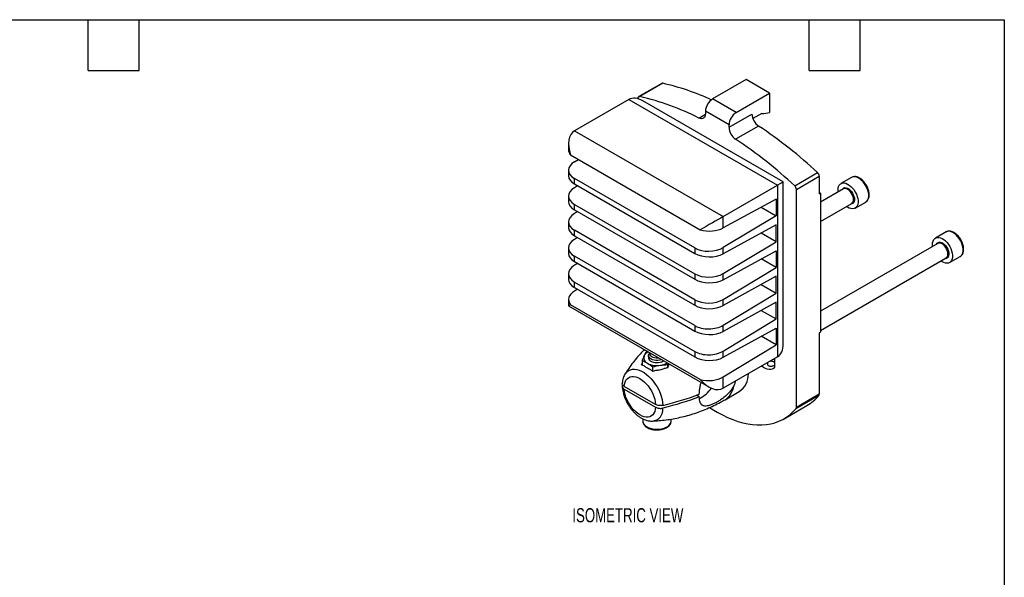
# Model space of a CAD drawing. Header units: millimetres. Extents: x 6 to 273, y 6 to 210.
# Tile 4 of 4: x 126 to 273, y 126 to 210. Entities that reach past the tile are written whole.
import ezdxf

# ---------------------------------------------------------------- set-up
doc = ezdxf.new("R2010")
doc.units = ezdxf.units.MM
doc.layers.add('DIMENSIONS', color=140, linetype='Continuous', lineweight=25)
doc.layers.add('TEXT', color=140, linetype='Continuous', lineweight=25)
doc.styles.add('SLDTEXTSTYLE0', font='TXT', dxfattribs={"width": 0.7})

msp = doc.modelspace()

# ---------------------------------------------------------------- linework, layer by layer
for p, q in [((234.3801, 200.5663), (229.3596, 197.6681)), ((237.9156, 198.5253), (234.3801, 200.5663)), ((221.7557, 200.0065), (218.3262, 198.0268)), ((221.9031, 200.0235), (218.4736, 198.0437)), ((216.8085, 197.5936), (208.6767, 192.8992)), ((216.8085, 197.5936), (239.0823, 184.7352)), ((218.2227, 197.7978), (218.2227, 197.694)), ((232.8951, 195.627), (229.3596, 197.6681)), ((232.8951, 195.627), (237.9156, 198.5253)), ((237.9156, 198.5253), (237.9156, 195.6475)), ((239.961, 185.2423), (218.9295, 197.3835)), ((227.3114, 194.8169), (228.2964, 195.3855)), ((228.2989, 195.8309), (228.2989, 195.4687)), ((231.8345, 193.7899), (228.2989, 195.8309)), ((231.8345, 193.4277), (235.2639, 195.4075)), ((236.7567, 195.5087), (235.401, 194.7261)), ((231.8345, 193.4277), (231.8345, 193.7899)), ((236.2515, 193.6155), (232.822, 191.6357)), ((208.6767, 192.8992), (230.9506, 180.0408)), ((207.798, 190.9572), (207.798, 190.0228)), ((208.093, 189.2891), (227.5321, 178.0671)), ((208.6767, 188.2554), (209.2677, 188.6109)), ((207.798, 186.9945), (207.798, 186.1442)), ((241.6598, 184.6586), (245.0893, 186.6384)), ((241.9107, 184.123), (245.3402, 186.1028)), ((245.3402, 186.1028), (245.3402, 183.4487)), ((250.1821, 185.9116), (248.5912, 184.9931)), ((226.708, 175.3457), (208.6767, 185.7549)), ((208.6767, 184.9384), (208.6767, 185.7549)), ((208.6767, 184.9384), (226.708, 174.5292)), ((209.1531, 184.6634), (208.6767, 184.3769)), ((230.9506, 180.0408), (239.0823, 184.7352)), ((239.0823, 184.7352), (239.0823, 159.0141)), ((239.961, 160.9562), (239.961, 185.2423)), ((207.798, 183.116), (207.798, 182.2656)), ((241.9107, 151.4373), (241.9107, 184.123)), ((245.3402, 183.6528), (245.517, 183.5507)), ((245.3402, 183.4487), (245.517, 183.5507)), ((248.9579, 184.1945), (245.517, 182.2081)), ((245.517, 183.5507), (245.517, 162.7289)), ((208.6767, 181.8763), (226.708, 171.4671)), ((208.6767, 181.0598), (208.6767, 181.8763)), ((238.8702, 182.676), (230.9506, 178.3436)), ((236.6328, 181.4521), (238.8702, 180.1605)), ((238.8702, 182.676), (238.8702, 180.1605)), ((245.517, 179.3215), (250.2078, 182.0294)), ((250.2078, 182.0294), (250.2413, 182.0509)), ((250.716, 181.3124), (252.307, 182.2309)), ((208.6767, 181.0598), (226.708, 170.6506)), ((209.1531, 180.7848), (208.6767, 180.4983)), ((238.8702, 180.1605), (230.9506, 175.397)), ((230.9506, 178.3436), (230.9506, 180.0408)), ((207.798, 179.2374), (207.798, 178.3908)), ((238.8702, 178.7974), (230.9506, 174.465)), ((238.8702, 176.2819), (238.8702, 178.7974)), ((226.708, 167.5886), (208.6767, 177.9978)), ((208.6767, 177.1812), (208.6767, 177.9978)), ((208.6767, 177.1812), (226.708, 166.772)), ((238.8702, 176.2819), (236.6328, 177.5735)), ((264.3243, 177.7475), (262.7333, 176.8291)), ((209.1398, 176.9139), (208.6767, 176.6326)), ((230.9506, 171.5184), (238.8702, 176.2819)), ((263.1, 176.0304), (245.517, 165.88)), ((207.798, 175.3626), (207.798, 174.5122)), ((226.708, 163.71), (208.6767, 174.1192)), ((208.6767, 173.3027), (208.6767, 174.1192)), ((226.708, 175.3457), (226.708, 174.5292)), ((230.9506, 174.465), (230.9506, 175.397)), ((230.9506, 170.5864), (238.8702, 174.9189)), ((238.8702, 174.9189), (238.8702, 172.4033)), ((264.8581, 173.1484), (266.4491, 174.0668)), ((208.6767, 173.3027), (226.708, 162.8935)), ((209.1398, 173.0353), (208.6767, 172.754)), ((238.8702, 172.4033), (236.6328, 173.6949)), ((245.517, 162.9933), (264.3499, 173.8653)), ((264.3499, 173.8653), (264.3834, 173.8868)), ((207.798, 171.484), (207.798, 170.6337)), ((226.708, 171.4671), (226.708, 170.6506)), ((230.9506, 167.6399), (238.8702, 172.4033)), ((230.9506, 170.5864), (230.9506, 171.5184)), ((238.8702, 171.101), (230.9506, 166.7207)), ((238.8702, 168.5855), (238.8702, 171.101)), ((208.6767, 170.2406), (226.708, 159.8314)), ((208.6767, 169.4241), (208.6767, 170.2406)), ((236.6448, 169.8702), (238.8702, 168.5855)), ((208.6767, 169.4241), (226.708, 159.0149)), ((209.1398, 169.1568), (208.6767, 168.8754)), ((230.9506, 163.7741), (238.8702, 168.5855)), ((207.798, 167.6055), (207.798, 166.6711)), ((207.798, 166.6711), (228.8295, 154.5299)), ((227.5321, 155.6195), (208.093, 166.8415)), ((226.708, 167.5886), (226.708, 166.772)), ((230.9506, 166.7207), (230.9506, 167.6399)), ((238.8702, 167.2225), (230.9506, 162.8421)), ((238.8702, 164.7069), (238.8702, 167.2225)), ((236.6448, 165.9916), (238.8702, 164.7069)), ((226.708, 163.71), (226.708, 162.8935)), ((230.9506, 159.8956), (238.8702, 164.7069)), ((230.9506, 162.8421), (230.9506, 163.7741)), ((230.9506, 158.9636), (238.8702, 163.3439)), ((238.8702, 163.3439), (238.8702, 160.8284)), ((245.517, 162.7289), (245.3402, 162.6269)), ((245.3402, 162.6269), (245.3402, 153.4171)), ((230.9506, 156.017), (238.8702, 160.8284)), ((238.8702, 160.8284), (236.6448, 162.113)), ((219.6743, 159.815), (219.4004, 159.7561)), ((226.708, 159.8314), (226.708, 159.0149)), ((230.9506, 158.9636), (230.9506, 159.8956)), ((218.7469, 157.811), (218.8027, 157.9637)), ((218.8027, 158.4683), (218.8027, 157.7952)), ((219.7834, 159.2115), (219.7834, 158.881)), ((222.6664, 157.8706), (222.7398, 158.0454)), ((222.6664, 157.4289), (222.6664, 157.8706)), ((239.0823, 159.0141), (230.9506, 154.3198)), ((238.5049, 158.6808), (238.6106, 158.5639)), ((238.5455, 157.7285), (238.6581, 157.7876)), ((238.6106, 158.5639), (238.6581, 158.5661)), ((238.6581, 158.7261), (238.6183, 158.7463)), ((238.6581, 158.7692), (238.6581, 157.4759)), ((220.4357, 156.8494), (220.4357, 157.5256)), ((230.9506, 154.3198), (230.9506, 156.017)), ((220.8405, 151.889), (216.1352, 154.6053)), ((216.1352, 154.197), (220.8405, 151.4807)), ((231.2317, 152.6059), (233.353, 153.8305)), ((245.3402, 153.4171), (241.9107, 151.4373)), ((227.3721, 153.0241), (226.9367, 153.2754)), ((245.2813, 153.2254), (241.8518, 151.2456)), ((240.0659, 149.7552), (243.4954, 151.735)), ((218.9084, 149.7528), (218.9084, 149.4092)), ((223.1584, 149.4092), (223.1584, 149.6991))]:
    msp.add_line(p, q)
at = {"flags": 128}
for points in [[(218.2227, 197.7978), (218.2272, 197.8601), (218.2405, 197.9156), (218.2624, 197.9629), (218.2923, 198.0009), (218.3293, 198.0285), (218.3727, 198.0451), (218.4212, 198.0502), (218.4736, 198.0437)], [(228.2989, 195.4687), (228.2803, 195.2509), (228.2251, 195.0623), (228.1351, 194.9094), (228.0137, 194.7977), (227.865, 194.7311), (227.6943, 194.712), (227.5076, 194.7409), (227.3114, 194.8169)], [(252.307, 182.2309), (252.3294, 182.2444), (252.4895, 182.3809), (252.6138, 182.5661), (252.6987, 182.7946), (252.7417, 183.0598), (252.7417, 183.3541), (252.6987, 183.669), (252.6138, 183.9955), (252.4895, 184.3242), (252.3294, 184.6456), (252.1381, 184.9505), (251.921, 185.2301), (251.6846, 185.4763), (251.4354, 185.6822), (251.1808, 185.8416), (250.928, 185.9502), (250.6843, 186.0047), (250.4567, 186.0036), (250.2518, 185.9469), (250.1821, 185.9116)], [(248.1693, 183.7393), (248.151, 184.0202), (248.1726, 184.301), (248.2368, 184.5487), (248.3418, 184.7563), (248.4845, 184.9177), (248.6608, 185.0284), (248.8657, 185.0851), (249.0933, 185.0862), (249.337, 185.0317), (249.5898, 184.9232), (249.8444, 184.7637), (250.0936, 184.5579), (250.33, 184.3116), (250.5471, 184.032), (250.7384, 183.7272), (250.8985, 183.4058), (251.0228, 183.0771), (251.1077, 182.7506), (251.1508, 182.4356), (251.1508, 182.1413), (251.1077, 181.8761), (251.0228, 181.6476), (250.8985, 181.4625), (250.7384, 181.3259), (250.5471, 181.2419), (250.33, 181.2129), (250.0936, 181.2397), (249.8444, 181.3215), (249.5898, 181.456), (249.4192, 181.5742)], [(248.7736, 184.0882), (248.8635, 184.2275), (248.9971, 184.332), (249.1614, 184.3814), (249.3488, 184.3734), (249.5504, 184.3082), (249.7568, 184.1891), (249.9584, 184.0215), (250.1457, 183.8132), (250.31, 183.5741), (250.4437, 183.3153), (250.5404, 183.0489), (250.5956, 182.7873), (250.6068, 182.5428), (250.5734, 182.3269), (250.497, 182.1496), (250.3811, 182.0191), (250.2313, 181.9417), (250.0544, 181.9209), (250.0235, 181.923)], [(250.2413, 182.0509), (250.2739, 182.0767), (250.3792, 182.2094), (250.4446, 182.3874), (250.4667, 182.6017), (250.4446, 182.8416), (250.3792, 183.0951), (250.2739, 183.3494), (250.1339, 183.5918), (249.9664, 183.8102), (249.7795, 183.9935), (249.5829, 184.1326), (249.3862, 184.2206), (249.1994, 184.253), (249.0318, 184.2281), (248.9579, 184.1945)], [(262.3114, 175.5752), (262.2931, 175.8561), (262.3147, 176.1369), (262.3789, 176.3846), (262.4839, 176.5922), (262.6266, 176.7537), (262.803, 176.8643), (263.0079, 176.921), (263.2354, 176.9222), (263.4791, 176.8677), (263.7319, 176.7591), (263.9866, 176.5996), (264.2357, 176.3938), (264.4722, 176.1475), (264.6892, 175.868), (264.8805, 175.5631), (265.0406, 175.2417), (265.1649, 174.913), (265.2498, 174.5865), (265.2929, 174.2715), (265.2929, 173.9772), (265.2498, 173.712), (265.1649, 173.4836), (265.0406, 173.2984), (264.8805, 173.1618), (264.6892, 173.0778), (264.4722, 173.0488), (264.2357, 173.0756), (263.9866, 173.1574), (263.7319, 173.2919), (263.5613, 173.4101)], [(266.4491, 174.0668), (266.4715, 174.0803), (266.6316, 174.2168), (266.7559, 174.402), (266.8408, 174.6305), (266.8839, 174.8957), (266.8839, 175.19), (266.8408, 175.5049), (266.7559, 175.8314), (266.6316, 176.1601), (266.4715, 176.4815), (266.2802, 176.7864), (266.0632, 177.066), (265.8267, 177.3123), (265.5775, 177.5181), (265.3229, 177.6776), (265.0701, 177.7861), (264.8264, 177.8406), (264.5989, 177.8395), (264.394, 177.7828), (264.3243, 177.7475)], [(262.9158, 175.9241), (263.0056, 176.0634), (263.1392, 176.168), (263.3036, 176.2174), (263.4909, 176.2093), (263.6925, 176.1442), (263.8989, 176.025), (264.1005, 175.8574), (264.2878, 175.6491), (264.4522, 175.41), (264.5858, 175.1512), (264.6825, 174.8848), (264.7377, 174.6232), (264.7489, 174.3788), (264.7155, 174.1628), (264.6391, 173.9855), (264.5233, 173.8551), (264.3734, 173.7777), (264.1965, 173.7569), (264.1657, 173.759)], [(264.3834, 173.8868), (264.416, 173.9126), (264.5213, 174.0453), (264.5867, 174.2233), (264.6089, 174.4376), (264.5867, 174.6775), (264.5213, 174.931), (264.416, 175.1853), (264.2761, 175.4277), (264.1085, 175.6461), (263.9217, 175.8294), (263.725, 175.9686), (263.5283, 176.0565), (263.3415, 176.0889), (263.1739, 176.064), (263.1, 176.0304)], [(221.7464, 158.6188), (221.6985, 158.6005), (221.4463, 158.5304), (221.1734, 158.4945), (220.8935, 158.4945), (220.6206, 158.5304), (220.3684, 158.6005), (220.1495, 158.7013), (219.975, 158.8276), (219.8536, 158.9732), (219.7913, 159.1307), (219.7913, 159.2923), (219.8536, 159.4499), (219.975, 159.5955), (220.0067, 159.6232)], [(221.3322, 158.858), (221.1906, 158.8389), (220.9389, 158.8343), (220.6931, 158.8661), (220.4687, 158.9321), (220.2797, 159.0282), (220.1382, 159.1485), (220.0529, 159.2853), (220.0292, 159.43), (220.0686, 159.5736), (220.0741, 159.5843)], [(219.7834, 158.881), (219.8052, 158.7469), (219.8877, 158.5925), (220.0277, 158.4525), (220.2181, 158.3341), (220.4493, 158.2431), (220.7099, 158.184), (220.9867, 158.1599), (221.2658, 158.172), (221.5333, 158.2196), (221.7757, 158.3004), (221.9809, 158.4103), (222.0372, 158.451)], [(216.2697, 156.4722), (216.346, 156.583), (216.5526, 156.8103), (216.7939, 156.9861), (217.0664, 157.108), (217.3661, 157.1743), (217.6886, 157.1838), (218.0292, 157.1365), (218.3829, 157.0331), (218.7446, 156.8751), (219.1089, 156.6648), (219.4705, 156.4053), (219.8243, 156.1003), (220.1649, 155.7543), (220.4874, 155.3724), (220.787, 154.9602), (221.0595, 154.5236), (221.3009, 154.0691), (221.5075, 153.6034), (221.6764, 153.1331), (221.8051, 152.6652), (221.8918, 152.2066), (221.9351, 151.7638)], [(238.6581, 157.4759), (238.4957, 157.3044), (238.2991, 157.1858), (238.073, 157.1231), (237.8232, 157.1179), (237.5561, 157.1704), (237.2784, 157.2792), (236.9971, 157.4416), (236.7218, 157.6514)], [(216.1352, 154.6053), (216.1809, 154.9453), (216.2691, 155.2503), (216.3984, 155.5144), (216.5662, 155.733), (216.7695, 155.9018), (217.0045, 156.0179), (217.2669, 156.0791), (217.5518, 156.0842), (217.8541, 156.0332), (218.168, 155.9269), (218.4878, 155.7674), (218.8077, 155.5577), (219.1216, 155.3014), (219.4238, 155.0035), (219.7088, 154.6694), (219.9712, 154.3053), (220.2062, 153.9179), (220.4095, 153.5143), (220.5773, 153.102), (220.7065, 152.6886), (220.7948, 152.2818), (220.8405, 151.889)], [(220.8405, 151.4807), (220.7948, 151.1407), (220.7065, 150.8358), (220.5773, 150.5716), (220.4095, 150.3531), (220.2062, 150.1842), (219.9712, 150.0681), (219.7088, 150.0069), (219.4238, 150.0018), (219.1216, 150.0529), (218.8077, 150.1591), (218.4878, 150.3186), (218.168, 150.5284), (217.8541, 150.7846), (217.5518, 151.0825), (217.2669, 151.4166), (217.0045, 151.7807), (216.7695, 152.1682), (216.5662, 152.5718), (216.3984, 152.984), (216.2691, 153.3974), (216.1809, 153.8043), (216.1352, 154.197)], [(228.9594, 151.4348), (229.2931, 151.2164), (230.0667, 150.7454), (230.8403, 150.3233), (231.6116, 149.9513), (232.3782, 149.6306), (233.1379, 149.3622), (233.8885, 149.1468), (234.6276, 148.9851), (235.353, 148.8775), (236.0626, 148.8245), (236.7542, 148.8261), (237.4258, 148.8823), (238.0754, 148.9931), (238.701, 149.1579), (239.3008, 149.3765), (239.8729, 149.648), (240.4156, 149.9718), (240.9273, 150.3467), (241.4066, 150.7718), (241.8518, 151.2456)], [(218.9084, 149.4092), (218.9127, 149.3311), (218.9661, 149.1253), (219.0789, 148.9277), (219.248, 148.744), (219.4684, 148.5793), (219.7338, 148.4386), (220.0367, 148.3258), (220.3682, 148.2441), (220.7188, 148.1959), (221.0785, 148.1827), (221.4369, 148.2048), (221.7837, 148.2614), (222.1089, 148.3511), (222.4032, 148.4713), (222.658, 148.6184), (222.8662, 148.7883), (223.0216, 148.976), (223.1198, 149.1762), (223.1579, 149.3831), (223.1584, 149.4092)]]:
    msp.add_lwpolyline(points, dxfattribs=at)
for centre, radius, start, end in [((221.8502, 199.834), 0.1967, 74.387964, 118.698483), ((213.2528, 162.8078), 38.2078, 65.375796, 76.914686), ((209.3745, 159.4055), 39.6951, 63.136453, 76.748548), ((230.6018, 195.7262), 2.3052, 122.605478, 177.394522), ((234.1373, 193.6851), 2.3052, 122.605478, 177.394522), ((237.5874, 195.5198), 2.3262, 182.76799, 234.948113), ((236.983, 198.5263), 3.026, 265.711425, 287.951034), ((234.158, 193.5401), 2.3262, 182.76799, 234.948113), ((198.7218, 136.9917), 67.9318, 46.956062, 56.463993), ((195.2923, 135.0119), 67.9318, 46.956062, 56.463993), ((244.5579, 186.0628), 0.7834, 2.926668, 47.286662), ((241.1284, 184.083), 0.7834, 2.926668, 47.286662), ((220.2875, 158.5213), 1.3565, 113.132969, 150.955757), ((217.9134, 154.7695), 3.1537, 67.394222, 74.673399), ((219.9306, 158.8869), 0.8793, 160.538998, 249.257925), ((221.03, 160.7914), 3.0701, 242.642825, 279.771097), ((221.2267, 160.2121), 2.4677, 277.552401, 303.010994), ((216.6512, 152.5831), 5.6895, 48.50571, 53.416562), ((231.5236, 156.4727), 3.2137, 304.697835, 0.588854), ((225.4936, 156.8724), 4.4865, 295.031285, 325.680823), ((229.6215, 155.071), 2.9444, 303.154174, 352.509718), ((245.0489, 153.4017), 0.2917, 322.808316, 3.012254), ((240.0351, 157.6967), 6.8931, 300.131638, 319.559228), ((220.1698, 151.173), 1.7747, 275.790439, 5.904945), ((241.6194, 151.422), 0.2917, 322.808316, 3.012254)]:
    msp.add_arc(centre, radius, start, end)
for centre, major_axis, ratio, start_param, end_param in [((218.9298, 193.9194), (-2.1214, 3.6742), 0.57733463, 5.49782778, 6.28314468), ((210.798, 189.225), (-2.1214, 3.6742), 0.57733463, 6.28314468, 7.51567756), ((210.798, 189.9774), (2.9998, -0.0663), 0.56198065, 3.15401283, 3.60114756), ((210.798, 187.0308), (2.9998, 0.0556), 0.58925008, 2.34527633, 3.91607266), ((210.798, 186.0988), (2.9998, -0.0663), 0.56198065, 3.15401283, 3.939411), ((210.798, 183.1523), (2.9998, 0.0556), 0.58925008, 2.34527633, 3.91607266), ((236.961, 183.5102), (3, 1.7321), 0.00007037, 0.00004063, 0.78535753), ((210.798, 182.2203), (2.9998, -0.0663), 0.56198065, 3.15401283, 3.939411), ((210.798, 179.2737), (2.9998, 0.0556), 0.58925008, 2.34527633, 3.91607266), ((228.8293, 178.8158), (3, 1.7321), 0.00007037, 0.78535753, 2.01789042), ((210.798, 178.3545), (2.9998, -0.0533), 0.56507185, 3.1516334, 3.93703157), ((228.8293, 179.5682), (2.9998, -0.0663), 0.56198065, 4.27767443, 5.51020732), ((210.798, 175.408), (2.9997, 0.0699), 0.59219845, 2.34240313, 3.91319946), ((210.798, 174.476), (2.9998, -0.0533), 0.56507185, 3.1516334, 3.93703157), ((228.8293, 176.6216), (2.9998, 0.0556), 0.58925008, 3.91607266, 5.48686898), ((228.8293, 175.6896), (2.9998, -0.0663), 0.56198065, 3.939411, 5.51020732), ((210.798, 171.5294), (2.9997, 0.0699), 0.59219845, 2.34240313, 3.91319946), ((228.8293, 172.7431), (2.9998, 0.0556), 0.58925008, 3.91607266, 5.48686898), ((210.798, 170.5974), (2.9998, -0.0533), 0.56507185, 3.1516334, 3.93703157), ((228.8293, 171.8111), (2.9998, -0.0663), 0.56198065, 3.939411, 5.51020732), ((210.798, 167.6508), (2.9997, 0.0699), 0.59219845, 2.34240313, 3.57493602), ((210.798, 168.4032), (3, 1.7321), 0.00007037, 2.6944173, 3.14163329), ((228.8293, 168.8645), (2.9998, 0.0556), 0.58925008, 3.91607266, 5.48686898), ((228.8293, 167.9453), (2.9998, -0.0533), 0.56507185, 3.93703157, 5.50782789), ((228.8293, 164.9988), (2.9997, 0.0699), 0.59219845, 3.91319946, 5.48399579), ((228.8293, 164.0668), (2.9998, -0.0533), 0.56507185, 3.93703157, 5.50782789), ((236.961, 162.6884), (-2.1214, 3.6742), 0.57733463, 3.14155202, 3.92695018), ((228.8293, 161.1202), (2.9997, 0.0699), 0.59219845, 3.91319946, 5.48399579), ((228.8293, 160.1882), (2.9998, -0.0533), 0.56507185, 3.93703157, 5.50782789), ((228.8293, 157.2416), (2.9997, 0.0699), 0.59219845, 4.2514629, 5.48399579), ((228.8293, 157.994), (-2.1214, 3.6742), 0.57733463, 1.90901913, 3.14155202)]:
    msp.add_ellipse(centre, major_axis=major_axis, ratio=ratio, start_param=start_param, end_param=end_param)
for points, knots in [([(252.3056, 182.2378), (252.3426, 182.2583), (252.4425, 182.3137), (252.5721, 182.4536), (252.692, 182.6447), (252.7742, 182.8709), (252.8192, 183.1275), (252.8243, 183.4101), (252.7893, 183.7108), (252.7153, 184.0208), (252.6048, 184.3317), (252.4612, 184.6359), (252.288, 184.9263), (252.0894, 185.1959), (251.8697, 185.4383), (251.6334, 185.6474), (251.3851, 185.8178), (251.1297, 185.9438), (250.8726, 186.0203), (250.6223, 186.0413), (250.3863, 186.0101), (250.2494, 185.944), (250.1826, 185.9117)], [0, 0, 0, 0, 0.027683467, 0.074889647, 0.122371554, 0.171196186, 0.22166813, 0.273341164, 0.325520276, 0.377663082, 0.429658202, 0.481534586, 0.533370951, 0.585258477, 0.637272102, 0.689517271, 0.742086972, 0.795013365, 0.848080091, 0.900541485, 0.951422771, 1, 1, 1, 1]), ([(266.4478, 174.0737), (266.4847, 174.0942), (266.5846, 174.1496), (266.7143, 174.2895), (266.8341, 174.4806), (266.9164, 174.7069), (266.9613, 174.9634), (266.9665, 175.246), (266.9314, 175.5467), (266.8574, 175.8567), (266.747, 176.1676), (266.6033, 176.4718), (266.4302, 176.7622), (266.2315, 177.0318), (266.0118, 177.2742), (265.7755, 177.4834), (265.5273, 177.6537), (265.2717, 177.7798), (265.0149, 177.8558), (264.7636, 177.8786), (264.5311, 177.841), (264.3695, 177.7844), (264.2987, 177.7287), (264.2866, 177.7191)], [0, 0, 0, 0, 0.02739786, 0.07411703, 0.12110908, 0.16943, 0.21938124, 0.27052118, 0.32216198, 0.37376684, 0.42522554, 0.47656673, 0.52786832, 0.57922053, 0.63069755, 0.68240372, 0.73443108, 0.78681144, 0.83933069, 0.89125086, 0.94160722, 0.98996021, 1, 1, 1, 1]), ([(219.1458, 160.1201), (219.0563, 160.0294), (218.7065, 159.6751), (218.1409, 159.0267), (217.4546, 158.1806), (216.8263, 157.3275), (216.4511, 156.7496), (216.268, 156.4677)], [0, 0, 0, 0, 0.08069315, 0.31520564, 0.54830642, 0.77964278, 1, 1, 1, 1]), ([(237.6439, 158.1837), (237.62, 158.1481), (237.5678, 158.0703), (237.5705, 157.9318), (237.6343, 157.7998), (237.7615, 157.6964), (237.9392, 157.6365), (238.1456, 157.6265), (238.3596, 157.6586), (238.4835, 157.7052), (238.5455, 157.7285)], [0, 0, 0, 0, 0.10822368, 0.23603369, 0.3607698, 0.48599525, 0.61467784, 0.74450353, 0.87220005, 1, 1, 1, 1]), ([(238.6581, 158.2058), (238.6273, 158.2252), (238.549, 158.2744), (238.3716, 158.3339), (238.1647, 158.3669), (238.0045, 158.3703), (237.9325, 158.3467), (237.9179, 158.3419)], [0, 0, 0, 0, 0.16784079, 0.42744985, 0.68536949, 0.93609167, 1, 1, 1, 1]), ([(216.2698, 156.4612), (216.2422, 156.4197), (216.15, 156.2814), (216.035, 156.0142), (215.9249, 155.6621), (215.8629, 155.3317), (215.8493, 155.1158), (215.8441, 155.0329)], [0, 0, 0, 0, 0.10218053, 0.34076569, 0.58699442, 0.84143195, 1, 1, 1, 1]), ([(220.0421, 157.1517), (219.8458, 157.2144), (219.6699, 157.2915), (219.4362, 157.4263), (219.3641, 157.4742), (219.2346, 157.5739), (219.1766, 157.626), (219.1256, 157.6808)], [0, 0, 0, 0, 0.5, 0.5, 0.75, 0.75, 1, 1, 1, 1]), ([(222.19, 157.3301), (222.007, 157.2193), (221.8089, 157.1369), (221.3813, 157.0278), (221.1612, 157.0036), (220.938, 157.0058)], [0, 0, 0, 0, 0.5, 0.5, 1, 1, 1, 1]), ([(222.19, 157.3301), (222.2762, 157.349), (222.4485, 157.3867), (222.6211, 157.4205), (222.7072, 157.4374)], [0, 0, 0, 0, 0.50062529, 1, 1, 1, 1]), ([(215.9184, 154.8289), (215.88, 154.776), (215.856, 154.7211), (215.8362, 154.6075), (215.841, 154.5502), (215.8792, 154.4387), (215.9128, 154.3843), (216.0052, 154.2843), (216.0648, 154.2376), (216.1352, 154.197)], [0, 0, 0, 0, 0.25, 0.25, 0.5, 0.5, 0.75, 0.75, 1, 1, 1, 1]), ([(216.1352, 154.6053), (216.0645, 154.6559), (215.9231, 154.757), (215.8348, 154.9133), (215.8507, 155.005), (215.8554, 155.0319)], [0, 0, 0, 0, 0.41391461, 0.82785685, 1, 1, 1, 1]), ([(227.3721, 153.4323), (227.3821, 153.6012), (227.4023, 153.9391), (227.4895, 154.4863), (227.5772, 154.9123), (227.6532, 155.147), (227.6701, 155.1992)], [0, 0, 0, 0, 0.304552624, 0.609182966, 0.913096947, 1, 1, 1, 1]), ([(232.7535, 155.3606), (232.7421, 155.2888), (232.7063, 155.0636), (232.6079, 154.8397), (232.5407, 154.6871)], [0, 0, 0, 0, 0.31845294, 1, 1, 1, 1]), ([(215.8431, 154.5881), (215.8459, 154.5344), (215.8566, 154.3351), (215.9069, 153.9832), (216.007, 153.5343), (216.1469, 153.0856), (216.3224, 152.6425), (216.5316, 152.2096), (216.7717, 151.7915), (217.0403, 151.3925), (217.3347, 151.0171), (217.6525, 150.6695), (217.9912, 150.3539), (218.3487, 150.0745), (218.7226, 149.836), (219.1093, 149.644), (219.5039, 149.5027), (219.8851, 149.4256), (220.1627, 149.3972), (220.305, 149.4089), (220.3328, 149.4111)], [0, 0, 0, 0, 0.02246403, 0.0832312, 0.14379135, 0.2041355, 0.26425331, 0.32421002, 0.3841069, 0.44406177, 0.50416036, 0.56452974, 0.62529333, 0.68655107, 0.74833841, 0.81054861, 0.87264623, 0.933862, 0.98707111, 1, 1, 1, 1]), ([(232.5407, 154.6871), (232.3855, 154.3555), (232.1745, 154.0446), (231.6603, 153.45), (231.3691, 153.1805), (230.8947, 152.8084), (230.733, 152.692), (230.4078, 152.4752), (230.2438, 152.3744), (229.9966, 152.2339), (229.9138, 152.1887), (229.7514, 152.104), (229.6714, 152.0642), (229.4356, 151.9522), (229.2835, 151.8874), (229.0638, 151.8056), (228.9917, 151.7809), (228.8532, 151.7378), (228.7865, 151.7194), (228.5937, 151.6732), (228.4748, 151.6546), (228.254, 151.6437), (228.1548, 151.6515), (227.9759, 151.6942), (227.8955, 151.7293), (227.7528, 151.8279), (227.6913, 151.8907), (227.6113, 152.0059), (227.5867, 152.0478), (227.5413, 152.1391), (227.5204, 152.1887), (227.427, 152.4524), (227.3849, 152.7114), (227.3721, 153.0241)], [0, 0, 0, 0, 0.125, 0.125, 0.25, 0.25, 0.3125, 0.3125, 0.375, 0.375, 0.40625, 0.40625, 0.4375, 0.4375, 0.5, 0.5, 0.53125, 0.53125, 0.5625, 0.5625, 0.625, 0.625, 0.6875, 0.6875, 0.75, 0.75, 0.8125, 0.8125, 0.84375, 0.84375, 0.875, 0.875, 1, 1, 1, 1]), ([(220.3411, 149.4115), (220.5937, 149.4223), (221.1902, 149.4479), (222.1444, 149.5453), (223.2006, 149.6965), (224.267, 149.9017), (225.3376, 150.1593), (226.407, 150.47), (227.4702, 150.8334), (228.5226, 151.2484), (229.5587, 151.7161), (230.4635, 152.1688), (231.0108, 152.4851), (231.2286, 152.611)], [0, 0, 0, 0, 0.0685626, 0.16190053, 0.25635503, 0.35172614, 0.44784211, 0.54455651, 0.64174459, 0.73929947, 0.83712855, 0.93514997, 1, 1, 1, 1]), ([(221.9351, 151.7638), (221.8433, 151.7417), (221.7482, 151.7278), (221.5515, 151.7164), (221.4523, 151.7192), (221.2592, 151.7412), (221.1648, 151.7606), (220.9916, 151.814), (220.9108, 151.8484), (220.8405, 151.889)], [0, 0, 0, 0, 0.25, 0.25, 0.5, 0.5, 0.75, 0.75, 1, 1, 1, 1]), ([(220.8405, 151.4807), (220.9108, 151.4401), (220.9896, 151.4064), (221.1639, 151.3526), (221.2575, 151.3332), (221.4505, 151.311), (221.5506, 151.3082), (221.7459, 151.3193), (221.8433, 151.3334), (221.9351, 151.3556)], [0, 0, 0, 0, 0.25, 0.25, 0.5, 0.5, 0.75, 0.75, 1, 1, 1, 1]), ([(218.9147, 149.4265), (218.9137, 149.3777), (218.9112, 149.2569), (218.9685, 149.0683), (219.0743, 148.8691), (219.229, 148.6847), (219.4287, 148.5175), (219.6709, 148.3718), (219.9488, 148.2518), (220.2543, 148.1609), (220.5787, 148.1011), (220.914, 148.0734), (221.2521, 148.0782), (221.5849, 148.1154), (221.9047, 148.1844), (222.2039, 148.2845), (222.4756, 148.4143), (222.7125, 148.5725), (222.9073, 148.7569), (223.0506, 148.963), (223.1412, 149.1819), (223.1524, 149.3323), (223.1578, 149.4051)], [0, 0, 0, 0, 0.031850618, 0.078890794, 0.126205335, 0.174858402, 0.225153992, 0.276647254, 0.328645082, 0.380606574, 0.432420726, 0.484116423, 0.535772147, 0.587478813, 0.63931111, 0.691374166, 0.743760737, 0.796503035, 0.849385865, 0.90166598, 0.95237123, 1, 1, 1, 1])]:
    msp.add_open_spline(points, degree=3, knots=knots)
for points in [[(219.4004, 159.7561), (219.3012, 159.5843), (219.2017, 159.3956), (219.1016, 159.1799)], [(219.1016, 159.1799), (219.0014, 158.9641), (218.9019, 158.7239), (218.8027, 158.4683)], [(218.8027, 158.4683), (219.0737, 158.3538), (219.3456, 158.2226), (219.6192, 158.0646)], [(219.6192, 158.0646), (219.8928, 157.9067), (220.1647, 157.7239), (220.4357, 157.5256)], [(220.4357, 157.5256), (220.8058, 157.6248), (221.1774, 157.708), (221.5511, 157.7658)], [(221.5511, 157.7658), (221.9248, 157.8236), (222.2963, 157.8553), (222.6664, 157.8706)], [(222.7072, 157.4374), (222.7528, 157.6135), (222.799, 157.7871), (222.8458, 157.9584)], [(220.938, 157.0058), (220.765, 156.9546), (220.5926, 156.9009), (220.4208, 156.8447)], [(221.9351, 151.7638), (223.8371, 152.2226), (225.6494, 152.7788), (227.3721, 153.4323)], [(227.3721, 153.0241), (225.6494, 152.3706), (223.8371, 151.8143), (221.9351, 151.3556)]]:
    msp.add_open_spline(points, degree=3)
at = {"layer": 'TEXT'}
for p, q in [((6.35, 209.55), (273.05, 209.55)), ((135.89, 201.93), (135.89, 209.55)), ((143.51, 201.93), (143.51, 209.55)), ((243.84, 201.93), (243.84, 209.55)), ((251.46, 201.93), (251.46, 209.55)), ((273.05, 209.55), (273.05, 6.35)), ((135.89, 201.93), (143.51, 201.93)), ((243.84, 201.93), (251.46, 201.93))]:
    msp.add_line(p, q, dxfattribs=at)

# ---------------------------------------------------------------- texts
at = {"layer": 'DIMENSIONS', "insert": (208.3711, 136.3562), "char_height": 2.116667, "attachment_point": 1, "style": 'SLDTEXTSTYLE0'}
msp.add_mtext('ISOMETRIC VIEW', dxfattribs=at)

doc.saveas('drawing.dxf')
